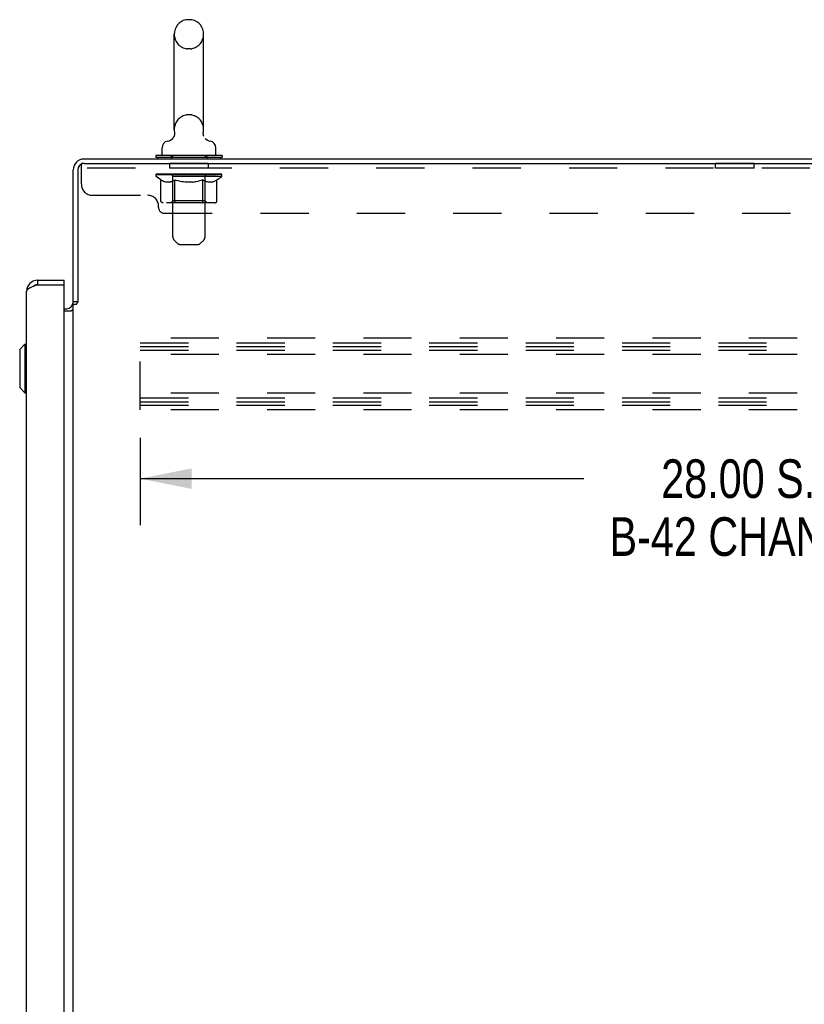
# Model space of a CAD drawing. Header units: inches. Extents: x 0 to 199, y 0 to 129.
# Tile 39 of 43: x 108 to 126, y 59 to 82. Entities that reach past the tile are written whole.
import ezdxf

# ---------------------------------------------------------------- set-up
doc = ezdxf.new("R2010")
doc.units = ezdxf.units.IN
doc.header["$LTSCALE"] = 10.923842
doc.header["$MEASUREMENT"] = 0
doc.linetypes.add('HIDDEN', pattern=[0.2, 0.1, -0.1])
doc.layers.get('0').update_dxf_attribs({"linetype": 'CONTINUOUS'})
for name, color, linetype in [('02___PRT_ALL_AXES', 7, 'CONTINUOUS'), ('DEFAULT_2', 8, 'HIDDEN'), ('DIMENSIONS', 7, 'CONTINUOUS')]:
    doc.layers.add(name, color=color, linetype=linetype)
doc.styles.get("Standard").update_dxf_attribs({"font": 'txt', "width": 0.8})
doc.dimstyles.new('DIMSTYLE_1', dxfattribs={"dimtxt": 0.876244, "dimasz": 1.168325, "dimexe": 0.09, "dimexo": 0.07, "dimgap": 0.0375, "dimtad": 0, "dimtih": 1, "dimtoh": 1, "dimzin": 4, "dimdsep": 46, "dimtxsty": 'Standard', "dimblk": '_FILLED', "dimblk1": '_FILLED', "dimblk2": '_FILLED', "dimcen": 0.09, "dimadec": 0, "dimazin": 0, "dimtfac": 1, "dimtofl": 0, "dimtmove": 0, "dimatfit": 3, "dimldrblk": '_FILLED', "dimfxl": 0, "dimtolj": 1, "dimtzin": 4, "dimarcsym": 0})

# ---------------------------------------------------------------- blocks, each defined once
blk = doc.blocks.new('_FILLED')
at = {"color": 0, "linetype": 'ByBlock'}
blk.add_solid([(0, 0), (-1, 0.2), (-1, -0.2)], dxfattribs=at)
blk = doc.blocks.new('*D4')
at = {"layer": 'DIMENSIONS', "color": 2, "linetype": 'Continuous'}
for p, q in [((110.985, 72.052), (110.985, 70.075)), ((138.985, 72.052), (138.985, 70.075)), ((110.985, 71.127), (121.042, 71.127)), ((138.985, 71.127), (128.928, 71.127))]:
    blk.add_line(p, q, dxfattribs=at)
at = {"layer": 'DIMENSIONS', "color": 2, "linetype": 'Continuous', "xscale": 1.1683254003, "yscale": 1.1683254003, "zscale": 1.1683254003, "rotation": 180}
blk.add_blockref('_FILLED', (110.985, 71.127), dxfattribs=at)
at = {"layer": 'DIMENSIONS', "color": 2, "linetype": 'Continuous', "xscale": 1.1683254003, "yscale": 1.1683254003, "zscale": 1.1683254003}
blk.add_blockref('_FILLED', (138.985, 71.127), dxfattribs=at)
at = {"layer": 'DIMENSIONS', "color": 2, "linetype": 'Continuous', "insert": (124.985, 71.565), "char_height": 0.87624, "width": 8.41194, "attachment_point": 2, "line_spacing_factor": 0.9}
blk.add_mtext('28.00 S.S.\\PB-42 CHANNEL', dxfattribs=at)

msp = doc.modelspace()

# ---------------------------------------------------------------- linework, layer by layer
at = {"color": 7, "linetype": 'Continuous'}
for p, q in [((112.127, 81.538), (112.051, 81.538)), ((111.755, 79.048), (111.755, 81.208)), ((112.423, 79.048), (112.423, 81.208)), ((112.414, 78.955), (112.414, 78.961)), ((112.414, 78.943), (112.414, 78.949)), ((112.416, 78.978), (112.417, 78.983)), ((112.418, 78.92), (112.417, 78.926)), ((112.421, 78.909), (112.419, 78.915)), ((112.422, 78.903), (112.421, 78.909)), ((112.424, 78.898), (112.422, 78.903)), ((112.426, 78.893), (112.424, 78.898)), ((111.479, 78.476), (111.479, 78.632)), ((111.698, 78.825), (111.693, 78.822)), ((112.699, 78.476), (112.699, 78.632)), ((111.339, 78.456), (111.339, 78.414)), ((112.839, 78.456), (111.339, 78.456)), ((112.839, 78.414), (111.339, 78.414)), ((111.374, 78.414), (111.374, 78.378)), ((112.804, 78.414), (112.804, 78.378)), ((112.839, 78.456), (112.839, 78.414)), ((108.657, 75.628), (108.657, 75.524)), ((109.264, 75.524), (109.244, 75.524)), ((109.264, 75.524), (109.264, 75.628)), ((109.568, 75.137), (109.464, 75.137)), ((108.253, 74.06), (108.371, 74.178)), ((108.371, 74.178), (108.371, 73.076)), ((108.371, 74.178), (108.41, 74.178)), ((108.253, 74.06), (108.253, 73.194)), ((108.253, 73.194), (108.371, 73.076)), ((108.371, 73.076), (108.41, 73.076))]:
    msp.add_line(p, q, dxfattribs=at)
at = {"color": 3, "linetype": 'Continuous'}
for p, q in [((109.711, 78.378), (139.412, 78.378)), ((109.711, 78.274), (139.35, 78.274)), ((109.464, 75.124), (109.464, 78.131)), ((109.568, 78.131), (109.568, 75.126)), ((108.657, 75.628), (109.264, 75.628)), ((108.657, 75.524), (109.244, 75.524)), ((109.264, 13.252), (109.264, 75.504)), ((108.41, 13.374), (108.41, 75.381)), ((109.464, 13.67), (109.464, 75.085)), ((109.464, 75.085), (109.539, 75.085)), ((109.264, 74.982), (109.322, 74.982)), ((109.264, 74.93), (109.424, 74.93))]:
    msp.add_line(p, q, dxfattribs=at)
at = {"color": 7, "linetype": 'Continuous'}
for points in [[(111.761, 78.983), (111.762, 78.978), (111.763, 78.973), (111.763, 78.967), (111.764, 78.961), (111.764, 78.955), (111.764, 78.949), (111.764, 78.943), (111.763, 78.938), (111.763, 78.932), (111.762, 78.926), (111.761, 78.92), (111.759, 78.915), (111.758, 78.909), (111.756, 78.903), (111.754, 78.898), (111.752, 78.893), (111.75, 78.887), (111.747, 78.882), (111.744, 78.877), (111.741, 78.872), (111.738, 78.867), (111.735, 78.862), (111.731, 78.857), (111.728, 78.853), (111.724, 78.848), (111.72, 78.844), (111.716, 78.84), (111.712, 78.836), (111.707, 78.832), (111.703, 78.829), (111.698, 78.825)], [(112.416, 78.932), (112.415, 78.938), (112.414, 78.943), (112.414, 78.949), (112.414, 78.955), (112.414, 78.961), (112.415, 78.967), (112.415, 78.973), (112.416, 78.978)], [(112.415, 78.967), (112.415, 78.973), (112.416, 78.978)], [(112.417, 78.926), (112.416, 78.932), (112.415, 78.938)], [(112.419, 78.914), (112.418, 78.92), (112.417, 78.926)]]:
    msp.add_lwpolyline(points, dxfattribs=at)
at = {"color": 3, "linetype": 'Continuous'}
for points in [[(108.577, 75.494), (108.562, 75.488), (108.548, 75.482), (108.533, 75.476), (108.52, 75.47), (108.507, 75.464), (108.494, 75.458), (108.482, 75.453), (108.471, 75.447), (108.461, 75.441), (108.452, 75.435), (108.443, 75.429), (108.436, 75.423), (108.429, 75.417), (108.423, 75.411), (108.418, 75.405), (108.415, 75.399), (108.412, 75.393), (108.411, 75.387), (108.41, 75.381)], [(108.657, 75.524), (108.64, 75.518), (108.624, 75.512), (108.609, 75.506), (108.593, 75.5), (108.577, 75.494)], [(109.539, 75.085), (109.541, 75.087), (109.542, 75.088), (109.544, 75.09), (109.546, 75.091), (109.547, 75.093), (109.548, 75.094), (109.55, 75.096), (109.551, 75.097), (109.551, 75.099), (109.552, 75.1), (109.553, 75.101), (109.554, 75.103), (109.555, 75.104)], [(109.555, 75.104), (109.557, 75.108), (109.558, 75.11), (109.559, 75.111), (109.56, 75.113), (109.561, 75.115), (109.562, 75.116), (109.563, 75.118), (109.564, 75.12), (109.565, 75.122), (109.567, 75.124), (109.568, 75.126)], [(109.424, 74.93), (109.424, 74.932), (109.424, 74.934), (109.424, 74.936), (109.425, 74.937), (109.426, 74.939), (109.427, 74.941), (109.428, 74.942), (109.429, 74.944), (109.431, 74.945), (109.433, 74.947), (109.435, 74.948), (109.437, 74.949), (109.439, 74.951), (109.441, 74.952), (109.444, 74.953)], [(109.444, 74.953), (109.448, 74.955), (109.451, 74.956), (109.453, 74.958), (109.455, 74.959), (109.457, 74.96), (109.459, 74.962), (109.461, 74.963), (109.462, 74.965), (109.463, 74.966), (109.464, 74.968), (109.464, 74.969), (109.464, 74.97)]]:
    msp.add_lwpolyline(points, dxfattribs=at)
at = {"color": 7, "linetype": 'Continuous'}
for centre, radius, start, end in [((112.089, 81.208), 0.334, 102.4284, 180), ((112.051, 81.381), 0.157, 90, 102.4284), ((112.127, 81.381), 0.157, 77.5716, 90), ((112.089, 81.208), 0.334, 0, 77.5716), ((111.553, 79.036), 0.257, 281.6478, 311.9717), ((112.089, 79.048), 0.334, 180, 191.0697), ((112.089, 79.048), 0.334, 348.9303, 360), ((112.626, 79.036), 0.257, 228.0281, 258.3522), ((111.636, 78.632), 0.157, 101.6478, 180), ((112.542, 78.632), 0.157, 0, 78.3522), ((111.499, 78.476), 0.02, 180, 270), ((112.679, 78.476), 0.02, 270, 360), ((108.657, 75.381), 0.142, 90, 131.3664), ((108.664, 75.374), 0.15, 95.8469, 128.0863)]:
    msp.add_arc(centre, radius, start, end, dxfattribs=at)
at = {"color": 3, "linetype": 'Continuous'}
for centre, radius, start, end in [((109.711, 78.131), 0.246, 90, 180), ((109.711, 78.131), 0.143, 90, 180), ((108.657, 75.381), 0.246, 90, 180), ((109.244, 75.504), 0.02, 0, 90), ((109.322, 75.124), 0.142, 270, 360)]:
    msp.add_arc(centre, radius, start, end, dxfattribs=at)
at = {"layer": '02___PRT_ALL_AXES', "color": 8, "linetype": 'HIDDEN'}
for p, q in [((111.652, 78.274), (111.652, 78.17)), ((112.527, 78.274), (111.652, 78.274)), ((112.527, 78.17), (111.652, 78.17)), ((112.527, 78.274), (112.527, 78.17)), ((124.027, 78.17), (124.027, 78.274)), ((124.902, 78.274), (124.027, 78.274)), ((124.902, 78.17), (124.027, 78.17)), ((124.902, 78.17), (124.902, 78.274))]:
    msp.add_line(p, q, dxfattribs=at)
at = {"layer": 'DEFAULT_2', "color": 8, "linetype": 'HIDDEN'}
for p, q in [((112.127, 80.878), (112.051, 80.878)), ((112.127, 79.378), (112.051, 79.378)), ((111.684, 78.456), (111.684, 78.378)), ((111.724, 76.61), (111.724, 78.426)), ((112.454, 76.61), (112.454, 78.426)), ((112.494, 78.456), (112.494, 78.378)), ((109.652, 77.804), (109.652, 78.274)), ((109.711, 78.274), (109.652, 78.274)), ((139.277, 78.17), (109.652, 78.17)), ((111.346, 77.981), (111.346, 78.028)), ((111.346, 78.028), (111.702, 78.028)), ((111.453, 77.906), (111.346, 77.981)), ((112.833, 77.981), (111.346, 77.981)), ((111.347, 78.028), (111.347, 78.033)), ((111.487, 78.032), (111.347, 78.033)), ((111.357, 78.028), (111.357, 78.036)), ((111.367, 78.024), (111.367, 78.028)), ((111.367, 78.024), (112.811, 78.024)), ((111.378, 78.024), (111.378, 78.028)), ((111.379, 78.024), (111.379, 78.028)), ((111.39, 78.028), (111.39, 78.036)), ((111.41, 78.024), (111.41, 78.028)), ((111.412, 78.024), (111.412, 78.028)), ((111.445, 78.028), (111.445, 78.036)), ((111.463, 78.024), (111.463, 78.028)), ((111.466, 78.024), (111.466, 78.028)), ((111.487, 78.028), (111.487, 78.032)), ((111.52, 78.028), (111.52, 78.036)), ((111.521, 78.024), (111.521, 78.028)), ((111.522, 78.024), (111.522, 78.028)), ((111.525, 78.024), (111.525, 78.028)), ((111.534, 78.024), (111.534, 78.028)), ((111.534, 78.024), (111.534, 78.028)), ((111.538, 78.024), (111.538, 78.028)), ((111.542, 78.024), (111.542, 78.029)), ((111.546, 78.024), (111.546, 78.028)), ((111.565, 78.024), (111.565, 78.028)), ((111.583, 78.024), (111.583, 78.028)), ((111.585, 78.024), (111.585, 78.031)), ((111.611, 78.028), (111.611, 78.036)), ((111.611, 78.024), (111.611, 78.028)), ((111.623, 78.024), (111.623, 78.028)), ((111.628, 78.024), (111.628, 78.028)), ((111.636, 78.024), (111.636, 78.028)), ((111.651, 78.024), (111.651, 78.033)), ((111.672, 78.024), (111.672, 78.028)), ((111.675, 78.024), (111.675, 78.028)), ((111.702, 78.024), (111.702, 78.028)), ((111.781, 78.028), (111.715, 78.028)), ((111.717, 78.028), (111.717, 78.036)), ((111.723, 77.429), (111.723, 77.978)), ((111.725, 78.024), (111.725, 78.028)), ((111.731, 78.024), (111.731, 78.028)), ((111.738, 78.024), (111.738, 78.034)), ((111.745, 78.024), (111.745, 78.028)), ((111.757, 78.024), (111.757, 78.028)), ((111.781, 78.024), (111.781, 78.028)), ((111.868, 78.028), (111.806, 78.028)), ((111.829, 78.024), (111.829, 78.028)), ((111.835, 78.028), (111.835, 78.036)), ((111.839, 78.024), (111.839, 78.028)), ((111.842, 78.024), (111.842, 78.035)), ((111.845, 78.024), (111.845, 78.028)), ((111.855, 78.024), (111.855, 78.028)), ((111.868, 78.024), (111.868, 78.028)), ((111.963, 78.028), (111.905, 78.028)), ((111.921, 78.024), (111.921, 78.028)), ((111.954, 78.028), (112.089, 78.036)), ((111.96, 78.028), (111.96, 78.036)), ((111.961, 78.036), (111.96, 78.036)), ((111.961, 78.028), (111.961, 78.036)), ((111.961, 78.024), (111.961, 78.028)), ((111.963, 78.024), (111.963, 78.028)), ((111.966, 78.024), (111.966, 78.028)), ((111.967, 78.024), (111.967, 78.028)), ((112.061, 78.028), (112.01, 78.028)), ((112.018, 78.024), (112.018, 78.028)), ((112.061, 78.024), (112.061, 78.028)), ((112.086, 78.028), (112.086, 78.028)), ((112.086, 78.024), (112.086, 78.028)), ((112.086, 78.024), (112.086, 78.028)), ((112.089, 78.028), (112.089, 78.036)), ((112.089, 78.036), (112.224, 78.028)), ((112.092, 78.024), (112.092, 78.028)), ((112.092, 78.024), (112.092, 78.028)), ((112.092, 78.028), (112.092, 78.028)), ((112.117, 78.024), (112.117, 78.028)), ((112.117, 78.028), (112.168, 78.028)), ((112.16, 78.024), (112.16, 78.028)), ((112.211, 78.024), (112.211, 78.028)), ((112.213, 78.024), (112.213, 78.028)), ((112.216, 78.024), (112.216, 78.028)), ((112.216, 78.028), (112.273, 78.028)), ((112.218, 78.028), (112.218, 78.036)), ((112.218, 78.028), (112.218, 78.036)), ((112.218, 78.036), (112.218, 78.036)), ((112.218, 78.024), (112.218, 78.028)), ((112.257, 78.024), (112.257, 78.028)), ((112.31, 78.024), (112.31, 78.028)), ((112.31, 78.028), (112.373, 78.028)), ((112.323, 78.024), (112.323, 78.028)), ((112.333, 78.024), (112.333, 78.028)), ((112.336, 78.024), (112.336, 78.035)), ((112.339, 78.024), (112.339, 78.028)), ((112.343, 78.028), (112.343, 78.036)), ((112.349, 78.024), (112.349, 78.028)), ((112.398, 78.024), (112.398, 78.028)), ((112.398, 78.028), (112.463, 78.028)), ((112.421, 78.024), (112.421, 78.028)), ((112.433, 78.024), (112.433, 78.028)), ((112.44, 78.024), (112.44, 78.034)), ((112.447, 78.024), (112.447, 78.028)), ((112.453, 78.024), (112.453, 78.028)), ((112.455, 77.429), (112.455, 77.978)), ((112.461, 78.028), (112.461, 78.036)), ((112.476, 78.024), (112.476, 78.028)), ((112.476, 78.028), (112.705, 78.028)), ((112.503, 78.024), (112.503, 78.028)), ((112.506, 78.024), (112.506, 78.028)), ((112.527, 78.024), (112.527, 78.033)), ((112.542, 78.024), (112.542, 78.028)), ((112.55, 78.024), (112.55, 78.028)), ((112.555, 78.024), (112.555, 78.028)), ((112.567, 78.028), (112.567, 78.036)), ((112.567, 78.024), (112.567, 78.028)), ((112.593, 78.024), (112.593, 78.031)), ((112.595, 78.024), (112.595, 78.028)), ((112.613, 78.024), (112.613, 78.028)), ((112.633, 78.024), (112.633, 78.028)), ((112.637, 78.024), (112.637, 78.029)), ((112.64, 78.024), (112.64, 78.028)), ((112.644, 78.024), (112.644, 78.028)), ((112.644, 78.024), (112.644, 78.028)), ((112.654, 78.024), (112.654, 78.028)), ((112.657, 78.024), (112.657, 78.028)), ((112.657, 78.024), (112.657, 78.028)), ((112.659, 78.028), (112.659, 78.036)), ((112.712, 78.024), (112.712, 78.028)), ((112.716, 78.024), (112.716, 78.028)), ((112.725, 77.906), (112.833, 77.981)), ((112.733, 78.028), (112.733, 78.036)), ((112.766, 78.024), (112.766, 78.028)), ((112.768, 78.024), (112.768, 78.028)), ((112.788, 78.028), (112.788, 78.036)), ((112.799, 78.024), (112.799, 78.028)), ((112.8, 78.024), (112.8, 78.028)), ((112.811, 78.024), (112.811, 78.028)), ((112.821, 78.028), (112.821, 78.036)), ((112.833, 77.981), (112.833, 78.036)), ((111.453, 77.426), (111.453, 77.906)), ((111.453, 77.906), (111.473, 77.892)), ((111.493, 77.881), (111.473, 77.892)), ((111.513, 77.871), (111.493, 77.881)), ((111.532, 77.862), (111.512, 77.871)), ((111.551, 77.856), (111.531, 77.862)), ((111.57, 77.851), (111.55, 77.856)), ((111.655, 77.851), (111.57, 77.851)), ((111.655, 77.851), (111.674, 77.856)), ((111.693, 77.862), (111.674, 77.856)), ((111.713, 77.871), (111.693, 77.862)), ((111.732, 77.881), (111.712, 77.871)), ((111.751, 77.892), (111.731, 77.881)), ((111.771, 77.906), (111.751, 77.892)), ((111.771, 77.426), (111.771, 77.906)), ((111.771, 77.906), (111.811, 77.892)), ((111.851, 77.881), (111.811, 77.892)), ((111.889, 77.871), (111.85, 77.881)), ((111.928, 77.862), (111.889, 77.871)), ((111.966, 77.856), (111.927, 77.862)), ((112.004, 77.851), (111.965, 77.856)), ((112.175, 77.851), (112.004, 77.851)), ((112.175, 77.851), (112.213, 77.856)), ((112.251, 77.862), (112.213, 77.856)), ((112.289, 77.871), (112.251, 77.862)), ((112.328, 77.881), (112.289, 77.871)), ((112.367, 77.892), (112.327, 77.881)), ((112.407, 77.906), (112.367, 77.892)), ((112.407, 77.426), (112.407, 77.906)), ((112.407, 77.906), (112.427, 77.892)), ((112.447, 77.881), (112.427, 77.892)), ((112.466, 77.871), (112.446, 77.881)), ((112.485, 77.862), (112.466, 77.871)), ((112.504, 77.856), (112.485, 77.862)), ((112.523, 77.851), (112.504, 77.856)), ((112.609, 77.851), (112.523, 77.851)), ((112.609, 77.851), (112.628, 77.856)), ((112.647, 77.862), (112.628, 77.856)), ((112.666, 77.871), (112.647, 77.862)), ((112.685, 77.881), (112.666, 77.871)), ((112.705, 77.892), (112.685, 77.881)), ((112.725, 77.906), (112.705, 77.892)), ((112.725, 77.426), (112.725, 77.906)), ((109.902, 77.554), (111.152, 77.554)), ((111.402, 77.274), (111.402, 77.304)), ((112.675, 77.383), (111.504, 77.383)), ((111.723, 77.429), (111.677, 77.383)), ((112.455, 77.429), (111.723, 77.429)), ((112.382, 77.383), (112.385, 77.383)), ((112.391, 77.385), (112.394, 77.388)), ((112.394, 77.388), (112.396, 77.391)), ((112.455, 77.429), (112.502, 77.383)), ((111.527, 77.149), (137.402, 77.149)), ((111.825, 76.468), (111.753, 76.539)), ((111.896, 76.439), (112.283, 76.439)), ((112.353, 76.468), (112.425, 76.539)), ((110.985, 72.69), (110.985, 74.315)), ((138.985, 74.315), (110.985, 74.315)), ((110.985, 74.211), (138.985, 74.211)), ((110.985, 74.121), (138.985, 74.121)), ((110.985, 74.044), (138.985, 74.044)), ((138.985, 73.94), (110.985, 73.94)), ((138.985, 73.065), (110.985, 73.065)), ((110.985, 72.961), (138.985, 72.961)), ((110.985, 72.871), (138.985, 72.871)), ((110.985, 72.794), (138.985, 72.794)), ((138.985, 72.69), (110.985, 72.69))]:
    msp.add_line(p, q, dxfattribs=at)
for points in [[(111.504, 77.383), (111.498, 77.383), (111.492, 77.384), (111.486, 77.385), (111.48, 77.388), (111.475, 77.391), (111.47, 77.394), (111.465, 77.398), (111.461, 77.403), (111.458, 77.408), (111.455, 77.414), (111.454, 77.42), (111.453, 77.426)], [(111.796, 77.383), (111.793, 77.383), (111.79, 77.384), (111.787, 77.385), (111.785, 77.388), (111.782, 77.391), (111.779, 77.394), (111.777, 77.398), (111.775, 77.403), (111.773, 77.408), (111.772, 77.414), (111.772, 77.42), (111.771, 77.426)], [(112.385, 77.383), (112.388, 77.384), (112.391, 77.385)], [(112.396, 77.391), (112.399, 77.394), (112.401, 77.398), (112.403, 77.403), (112.405, 77.408)], [(112.399, 77.394), (112.401, 77.398), (112.403, 77.403)], [(112.405, 77.408), (112.406, 77.414), (112.407, 77.42), (112.407, 77.426)], [(112.406, 77.414), (112.407, 77.42), (112.407, 77.426)], [(112.675, 77.383), (112.681, 77.383), (112.687, 77.384), (112.693, 77.385), (112.698, 77.388), (112.704, 77.391), (112.709, 77.394), (112.713, 77.398), (112.717, 77.403), (112.72, 77.408), (112.723, 77.414), (112.724, 77.42), (112.725, 77.426)]]:
    msp.add_lwpolyline(points, dxfattribs=at)
for centre, radius, start, end in [((112.089, 81.208), 0.334, 180, 257.5716), ((112.089, 81.208), 0.334, 282.4284, 360), ((112.051, 81.035), 0.157, 257.5716, 270), ((112.127, 81.035), 0.157, 270, 282.4284), ((112.089, 79.048), 0.334, 102.4284, 180), ((112.051, 79.221), 0.157, 90, 102.4284), ((112.127, 79.221), 0.157, 77.5716, 90), ((112.089, 79.048), 0.334, 0, 77.5716), ((111.694, 78.426), 0.03, 0, 90), ((112.484, 78.426), 0.03, 90, 180), ((111.677, 77.978), 0.0466, 0, 90), ((112.502, 77.978), 0.0466, 90, 180), ((109.902, 77.804), 0.25, 180, 270), ((111.152, 77.304), 0.25, 0, 90), ((111.527, 77.274), 0.125, 180, 270), ((111.824, 76.61), 0.1, 180, 225), ((112.354, 76.61), 0.1, 315, 360), ((111.896, 76.539), 0.1, 225, 270), ((112.283, 76.539), 0.1, 270, 315)]:
    msp.add_arc(centre, radius, start, end, dxfattribs=at)
for centre, major_axis, ratio, start_param, end_param in [((112.089, 78.036), (0.743, 0.008), 0.059247, 9.249624, 9.431866), ((112.089, 78.036), (0.744, 0), 0.060167, -3.084065, -2.96706), ((112.089, 78.036), (0.743, 0.015), 0.056515, 2.79136, 2.965893), ((111.374, 78.022), (0.232, -0.002), 0.059247, 0.601702, 1.645657), ((111.294, 78.022), (0.232, 0.002), 0.059247, 0.251393, 1.295349), ((112.089, 78.036), (0.743, -0.008), 0.059247, -2.966439, -2.791906), ((111.294, 78.014), (0.232, 0.005), 0.056515, 1.199244, 1.294804), ((111.374, 78.014), (0.232, 0), 0.060167, 1.549477, 1.645036), ((111.378, 78.017), (0.192, 0.002), 0.059247, 1.051627, 1.625044), ((111.322, 78.014), (0.232, 0.002), 0.059247, 1.16236, 1.374323), ((111.355, 78.017), (0.192, 0.004), 0.056515, 0.876548, 1.449966), ((111.423, 78.017), (0.192, 0), 0.060167, 1.226781, 1.800198), ((112.089, 78.036), (0.743, 0.022), 0.052059, 2.616423, 2.790956), ((111.448, 78.022), (0.232, -0.005), 0.056515, 0.77678, 1.820736), ((111.29, 78.022), (0.232, 0.005), 0.056515, 0.076315, 1.120271), ((112.089, 78.036), (0.743, -0.015), 0.056515, -2.79136, -2.616827), ((111.29, 78.014), (0.232, 0.007), 0.052059, 1.024308, 1.119867), ((111.448, 78.014), (0.232, -0.002), 0.059247, 1.724631, 1.82019), ((111.354, 78.017), (0.192, 0.006), 0.052059, 0.701611, 1.275029), ((111.488, 78.017), (0.192, -0.002), 0.059247, 1.401935, 1.975352), ((112.089, 78.036), (0.743, 0.029), 0.046022, 2.441677, 2.61621), ((111.54, 78.022), (0.232, -0.007), 0.052059, 0.951717, 1.995673), ((111.31, 78.022), (0.232, 0.007), 0.052059, -0.098622, 0.945334), ((112.089, 78.036), (0.743, -0.022), 0.052059, -2.616423, -2.441891), ((111.31, 78.014), (0.232, 0.009), 0.046022, 0.849561, 0.945121), ((111.54, 78.014), (0.232, -0.005), 0.056515, 1.899709, 1.995269), ((111.376, 78.017), (0.192, 0.007), 0.046022, 0.526865, 1.100283), ((111.571, 78.017), (0.192, -0.004), 0.056515, 1.577013, 2.150431), ((111.322, 78.022), (0.232, 0), 0.060167, 0.426548, 0.780915), ((112.089, 78.036), (0.743, 0.034), 0.038593, 2.267147, 2.44168), ((111.65, 78.022), (0.232, -0.009), 0.046022, 1.126463, 2.170419), ((112.089, 78.036), (0.743, -0.029), 0.046022, -2.441677, -2.267144), ((111.353, 78.022), (0.232, 0.009), 0.046022, -0.273368, 0.770588), ((111.353, 78.014), (0.232, 0.011), 0.038593, 0.675031, 0.77059), ((111.65, 78.014), (0.232, -0.007), 0.052059, 2.074646, 2.170205), ((111.419, 78.017), (0.192, 0.009), 0.038593, 0.352335, 0.925752), ((111.67, 78.017), (0.192, -0.006), 0.052059, 1.75195, 2.325367), ((112.089, 78.036), (0.743, 0.039), 0.030002, 2.09283, 2.267363), ((111.773, 78.022), (0.232, -0.011), 0.038593, 1.300994, 2.344949), ((112.089, 78.036), (0.743, -0.034), 0.038593, -2.267147, -2.092614), ((111.42, 78.022), (0.232, 0.011), 0.038593, -0.447899, 0.596057), ((111.42, 78.014), (0.232, 0.012), 0.030002, 0.500714, 0.596274), ((111.773, 78.014), (0.232, -0.009), 0.046022, 2.249392, 2.344952), ((111.483, 78.017), (0.192, 0.01), 0.030002, 0.178018, 0.751436), ((111.782, 78.017), (0.192, -0.007), 0.046022, 1.926696, 2.500114), ((111.506, 78.022), (0.232, 0.012), 0.030002, -0.622215, 0.421741), ((112.089, 78.036), (0.743, 0.042), 0.020513, 1.918702, 2.093235), ((111.906, 78.022), (0.232, -0.012), 0.030002, 1.47531, 2.519266), ((112.089, 78.036), (0.743, -0.039), 0.030002, -2.09283, -1.918297), ((111.506, 78.014), (0.232, 0.013), 0.020513, 0.326586, 0.422146), ((111.906, 78.014), (0.232, -0.011), 0.038593, 2.423923, 2.519482), ((111.565, 78.017), (0.192, 0.011), 0.020513, 0.00389, 0.577307), ((111.903, 78.017), (0.192, -0.009), 0.038593, 2.101227, 2.674644), ((111.61, 78.022), (0.232, 0.013), 0.020513, -0.796343, 0.247613), ((112.089, 78.036), (0.743, 0.044), 0.010411, 1.744712, 1.919245), ((112.044, 78.022), (0.232, -0.013), 0.020513, 1.649438, 2.693394), ((112.089, 78.036), (0.743, -0.042), 0.020513, -1.918702, -1.744169), ((111.61, 78.014), (0.232, 0.014), 0.010411, 0.152596, 0.248156), ((112.044, 78.014), (0.232, -0.012), 0.030002, 2.598239, 2.693799), ((111.662, 78.017), (0.192, 0.011), 0.010411, 6.113086, 6.686503), ((112.029, 78.017), (0.192, -0.01), 0.030002, 2.275543, 2.848961), ((111.729, 78.022), (0.232, 0.014), 0.010411, -0.970333, -0.000837), ((112.183, 78.022), (0.232, -0.014), 0.010411, 1.823428, 2.867384), ((112.089, 78.036), (0.743, -0.044), 0.010411, -1.744712, -1.570179), ((112.183, 78.014), (0.232, -0.013), 0.020513, 2.772368, 2.867927), ((112.158, 78.017), (0.192, -0.011), 0.020513, 2.449671, 3.023089), ((111.995, 78.022), (0.232, 0.014), 0.010411, 0.274209, 1.318165), ((111.894, 78.017), (0.192, 0.011), 0.010411, -0.000452, 0.517932), ((111.858, 78.014), (0.232, 0.014), 0.010411, 0.099676, 0.195236), ((112.089, 78.036), (0.743, 0.044), 0.010411, -1.571413, -1.39688), ((112.32, 78.014), (0.232, -0.014), 0.010411, 2.946357, 3.041917), ((112.284, 78.017), (0.192, -0.011), 0.010411, 2.623661, 3.142044), ((112.135, 78.022), (0.232, 0.013), 0.020513, 0.448199, 1.492154), ((112.02, 78.017), (0.192, 0.011), 0.020513, 0.118504, 0.691921), ((111.995, 78.014), (0.232, 0.013), 0.020513, 0.273666, 0.369225), ((112.089, 78.036), (0.743, 0.042), 0.020513, -1.397424, -1.222891), ((112.449, 78.022), (0.232, -0.014), 0.010411, -3.140756, -2.17126), ((112.089, 78.036), (0.743, -0.044), 0.010411, 1.222347, 1.39688), ((112.273, 78.022), (0.232, 0.012), 0.030002, 0.622327, 1.666283), ((112.149, 78.017), (0.192, 0.01), 0.030002, 0.292632, 0.86605), ((112.516, 78.017), (0.192, -0.011), 0.010411, 2.738275, 3.311692), ((112.568, 78.022), (0.232, -0.013), 0.020513, 2.89398, 3.937936), ((112.135, 78.014), (0.232, 0.012), 0.030002, 0.447794, 0.543354), ((112.568, 78.014), (0.232, -0.014), 0.010411, 2.893437, 2.988996), ((112.089, 78.036), (0.743, 0.039), 0.030002, -1.223295, -1.048762), ((112.089, 78.036), (0.743, -0.042), 0.020513, 1.048358, 1.222891), ((112.405, 78.022), (0.232, 0.011), 0.038593, 0.796643, 1.840599), ((112.276, 78.017), (0.192, 0.009), 0.038593, 0.466948, 1.040366), ((112.614, 78.017), (0.192, -0.011), 0.020513, 2.564285, 3.137703), ((112.672, 78.022), (0.232, -0.012), 0.030002, 2.719852, 3.763807), ((112.528, 78.022), (0.232, 0.009), 0.046022, 0.971174, 2.01513), ((112.273, 78.014), (0.232, 0.011), 0.038593, 0.62211, 0.71767), ((112.672, 78.014), (0.232, -0.013), 0.020513, 2.719447, 2.815007), ((112.089, 78.036), (0.743, 0.034), 0.038593, -1.048979, -0.874446), ((112.089, 78.036), (0.743, -0.039), 0.030002, 0.874229, 1.048762), ((112.397, 78.017), (0.192, 0.007), 0.046022, 0.641479, 1.214897), ((112.638, 78.022), (0.232, 0.007), 0.052059, 1.14592, 2.189876), ((112.696, 78.017), (0.192, -0.01), 0.030002, 2.390157, 2.963574), ((112.759, 78.022), (0.232, -0.011), 0.038593, 2.545535, 3.589491), ((112.508, 78.017), (0.192, 0.006), 0.052059, 0.816225, 1.389643), ((112.405, 78.014), (0.232, 0.009), 0.046022, 0.796641, 0.892201), ((112.759, 78.014), (0.232, -0.012), 0.030002, 2.545319, 2.640878), ((112.731, 78.022), (0.232, 0.005), 0.056515, 1.320857, 2.364813), ((112.089, 78.036), (0.743, 0.029), 0.046022, -0.874448, -0.699915), ((112.089, 78.036), (0.743, -0.034), 0.038593, 0.699913, 0.874446), ((112.825, 78.022), (0.232, -0.009), 0.046022, 2.371005, 3.41496), ((112.759, 78.017), (0.192, -0.009), 0.038593, 2.21584, 2.789258), ((112.607, 78.017), (0.192, 0.004), 0.056515, 0.991162, 1.564579), ((112.804, 78.022), (0.232, 0.002), 0.059247, 1.495935, 2.539891), ((112.868, 78.022), (0.232, -0.007), 0.052059, 2.196258, 3.240214), ((112.802, 78.017), (0.192, -0.007), 0.046022, 2.04131, 2.614727), ((112.528, 78.014), (0.232, 0.007), 0.052059, 0.971387, 1.066947), ((112.825, 78.014), (0.232, -0.011), 0.038593, 2.371002, 2.466562), ((112.856, 78.022), (0.232, 0), 0.060167, 1.671089, 2.715045), ((112.888, 78.022), (0.232, -0.005), 0.056515, 2.021322, 3.065278), ((112.691, 78.017), (0.192, 0.002), 0.059247, 1.16624, 1.739658), ((112.089, 78.036), (0.743, 0.022), 0.052059, -0.699702, -0.525169), ((112.089, 78.036), (0.743, -0.029), 0.046022, 0.525382, 0.699915), ((112.884, 78.022), (0.232, -0.002), 0.059247, 1.846243, 2.890199), ((112.824, 78.017), (0.192, -0.006), 0.052059, 1.866564, 2.439981), ((112.755, 78.017), (0.192, 0), 0.060167, 1.341394, 1.914812), ((112.823, 78.017), (0.192, -0.004), 0.056515, 1.691627, 2.265045), ((112.8, 78.017), (0.192, -0.002), 0.059247, 1.516549, 2.089966), ((112.638, 78.014), (0.232, 0.005), 0.056515, 1.146324, 1.241883), ((112.868, 78.014), (0.232, -0.009), 0.046022, 2.196472, 2.292031), ((112.089, 78.036), (0.743, 0.015), 0.056515, -0.524765, -0.350233), ((112.089, 78.036), (0.743, -0.022), 0.052059, 0.350636, 0.525169), ((112.731, 78.014), (0.232, 0.002), 0.059247, 1.321402, 1.416962), ((112.888, 78.014), (0.232, -0.007), 0.052059, 2.021726, 2.117285), ((112.089, 78.036), (0.743, 0.008), 0.059247, -0.349687, -0.175154), ((112.089, 78.036), (0.743, -0.015), 0.056515, 0.1757, 0.350233), ((112.804, 78.014), (0.232, 0), 0.060167, 1.496556, 1.592116), ((112.884, 78.014), (0.232, -0.005), 0.056515, 1.846789, 1.942348), ((112.856, 78.014), (0.232, -0.002), 0.059247, 1.67171, 1.76727), ((112.089, 78.036), (0.744, 0), 0.060167, -0.174533, 0), ((112.089, 78.036), (0.743, -0.008), 0.059247, 0.000621, 0.175154)]:
    msp.add_ellipse(centre, major_axis=major_axis, ratio=ratio, start_param=start_param, end_param=end_param, dxfattribs=at)

# ---------------------------------------------------------------- dimensions: what is measured, and where the dimension line sits
at = {"layer": 'DIMENSIONS', "color": 2, "linetype": 'Continuous'}
dim = msp.add_linear_dim(base=(138.985, 71.127), p1=(110.985, 70.005), p2=(138.985, 70.005), text='<> S.S.\\PB-42 CHANNEL', dimstyle='DIMSTYLE_1', dxfattribs=at)
dim.commit()
dim.dimension.update_dxf_attribs({"geometry": '*D4', "text_midpoint": (124.985, 70.47), "dimtype": 160})

doc.saveas('drawing.dxf')
